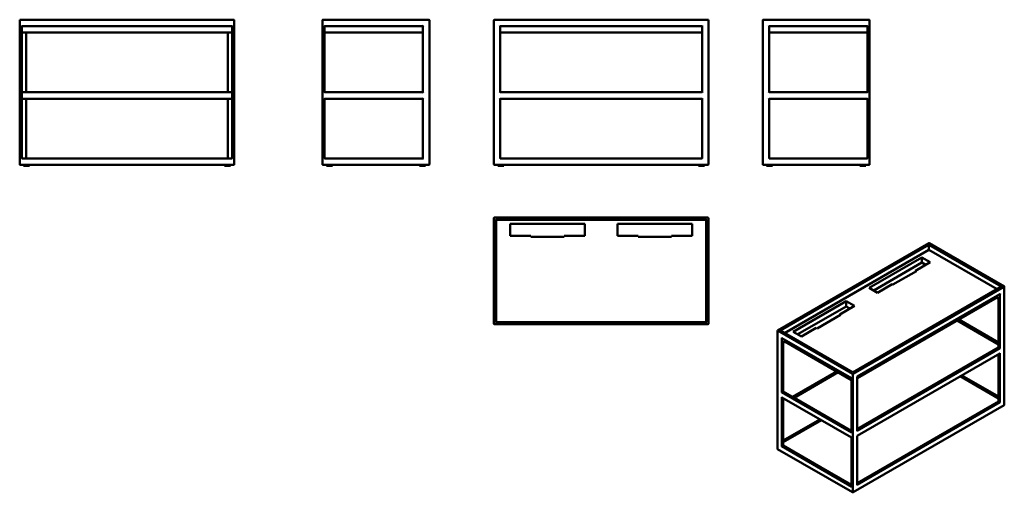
# Model space of a CAD drawing. Header units: millimetres. Extents: x 1250 to 5858, y 1400 to 3614.
import ezdxf

# ---------------------------------------------------------------- set-up
doc = ezdxf.new("R2010")
doc.units = ezdxf.units.MM
doc.header["$LTSCALE"] = 15
doc.layers.add('Visible (ANSI)', color=7, linetype='Continuous', lineweight=50)
doc.layers.add('Visible Narrow (ANSI)', color=7, linetype='Continuous', lineweight=35)

msp = doc.modelspace()

# ---------------------------------------------------------------- linework, layer by layer
at = {"layer": 'Visible (ANSI)'}
for p, q in [((1249.6, 3613.5), (1249.6, 2935.5)), ((1249.6, 3613.5), (1251.6, 3611.5)), ((2251.6, 3613.5), (1249.6, 3613.5)), ((2253.6, 2935.5), (2253.6, 3611.5)), ((2666.9, 3611.5), (2666.9, 2935.5)), ((3164.9, 3613.5), (2668.9, 3613.5)), ((3166.9, 2935.5), (3166.9, 3611.5)), ((3469.1, 3611.5), (3469.1, 2935.5)), ((4473.1, 3613.5), (3471.1, 3613.5)), ((4471.1, 3611.5), (4473.1, 3613.5)), ((4473.1, 2935.5), (4473.1, 3613.5)), ((4727.5, 3611.5), (4727.5, 2935.5)), ((5225.5, 3613.5), (4729.5, 3613.5)), ((5227.5, 2935.5), (5227.5, 3611.5)), ((1259.6, 3583.5), (1257.6, 3585.5)), ((1259.6, 3583.5), (2243.6, 3583.5)), ((1259.6, 2963.5), (1259.6, 3583.5)), ((1259.6, 3553.5), (2243.6, 3553.5)), ((1279.6, 3273.5), (1279.6, 3553.5)), ((2223.6, 3553.5), (2223.6, 3273.5)), ((2243.6, 3583.5), (2245.6, 3585.5)), ((2243.6, 3583.5), (2243.6, 2963.5)), ((2676.9, 3583.5), (2674.9, 3585.5)), ((2676.9, 3273.5), (2676.9, 3583.5)), ((2676.9, 3583.5), (3136.9, 3583.5)), ((2676.9, 3553.5), (3136.9, 3553.5)), ((3136.9, 3583.5), (3138.9, 3585.5)), ((3136.9, 3583.5), (3136.9, 3273.5)), ((3499.1, 3583.5), (3497.1, 3585.5)), ((3499.1, 3273.5), (3499.1, 3583.5)), ((3499.1, 3583.5), (4443.1, 3583.5)), ((3499.1, 3553.5), (4443.1, 3553.5)), ((4443.1, 3583.5), (4445.1, 3585.5)), ((4443.1, 3583.5), (4443.1, 3273.5)), ((4757.5, 3583.5), (4755.5, 3585.5)), ((4757.5, 3273.5), (4757.5, 3583.5)), ((4757.5, 3583.5), (5217.5, 3583.5)), ((4757.5, 3553.5), (5217.5, 3553.5)), ((5217.5, 3583.5), (5219.5, 3585.5)), ((5217.5, 3583.5), (5217.5, 3273.5)), ((2243.6, 3273.5), (1259.6, 3273.5)), ((2676.9, 3273.5), (2674.9, 3271.5)), ((3136.9, 3273.5), (2676.9, 3273.5)), ((3138.9, 3271.5), (3136.9, 3273.5)), ((3499.1, 3273.5), (3497.1, 3271.5)), ((4443.1, 3273.5), (3499.1, 3273.5)), ((4445.1, 3271.5), (4443.1, 3273.5)), ((4757.5, 3273.5), (4755.5, 3271.5)), ((5217.5, 3273.5), (4757.5, 3273.5)), ((5219.5, 3271.5), (5217.5, 3273.5)), ((1259.6, 3243.5), (2243.6, 3243.5)), ((1279.6, 2963.5), (1279.6, 3243.5)), ((2223.6, 3243.5), (2223.6, 2963.5)), ((2676.9, 3243.5), (2674.9, 3245.5)), ((2676.9, 3243.5), (3136.9, 3243.5)), ((2676.9, 2963.5), (2676.9, 3243.5)), ((3136.9, 3243.5), (3138.9, 3245.5)), ((3136.9, 3243.5), (3136.9, 2963.5)), ((3499.1, 3243.5), (3497.1, 3245.5)), ((3499.1, 2963.5), (3499.1, 3243.5)), ((3499.1, 3243.5), (4443.1, 3243.5)), ((4443.1, 3243.5), (4445.1, 3245.5)), ((4443.1, 3243.5), (4443.1, 2963.5)), ((4757.5, 3243.5), (4755.5, 3245.5)), ((4757.5, 2963.5), (4757.5, 3243.5)), ((4757.5, 3243.5), (5217.5, 3243.5)), ((5217.5, 3243.5), (5219.5, 3245.5)), ((5217.5, 3243.5), (5217.5, 2963.5)), ((1257.6, 2961.5), (1259.6, 2963.5)), ((2243.6, 2963.5), (1259.6, 2963.5)), ((2243.6, 2963.5), (2245.6, 2961.5)), ((2674.9, 2961.5), (2676.9, 2963.5)), ((3136.9, 2963.5), (2676.9, 2963.5)), ((3136.9, 2963.5), (3138.9, 2961.5)), ((3497.1, 2961.5), (3499.1, 2963.5)), ((4443.1, 2963.5), (3499.1, 2963.5)), ((4443.1, 2963.5), (4445.1, 2961.5)), ((4755.5, 2961.5), (4757.5, 2963.5)), ((5217.5, 2963.5), (4757.5, 2963.5)), ((5217.5, 2963.5), (5219.5, 2961.5)), ((1251.6, 2933.5), (2251.6, 2933.5)), ((1267.6, 2933.5), (1267.6, 2928.5)), ((1267.6, 2928.5), (1295.6, 2928.5)), ((1295.6, 2933.5), (1295.6, 2928.5)), ((2207.6, 2928.5), (2207.6, 2933.5)), ((2235.6, 2928.5), (2207.6, 2928.5)), ((2235.6, 2928.5), (2235.6, 2933.5)), ((2668.9, 2933.5), (3164.9, 2933.5)), ((2684.9, 2928.5), (2684.9, 2933.5)), ((2712.9, 2928.5), (2684.9, 2928.5)), ((2712.9, 2928.5), (2712.9, 2933.5)), ((3120.9, 2933.5), (3120.9, 2928.5)), ((3120.9, 2928.5), (3148.9, 2928.5)), ((3148.9, 2933.5), (3148.9, 2928.5)), ((3471.1, 2933.5), (4471.1, 2933.5)), ((3487.1, 2933.5), (3487.1, 2928.5)), ((3487.1, 2928.5), (3515.1, 2928.5)), ((3515.1, 2933.5), (3515.1, 2928.5)), ((4427.1, 2928.5), (4427.1, 2933.5)), ((4455.1, 2928.5), (4427.1, 2928.5)), ((4455.1, 2928.5), (4455.1, 2933.5)), ((4729.5, 2933.5), (5225.5, 2933.5)), ((4745.5, 2928.5), (4745.5, 2933.5)), ((4773.5, 2928.5), (4745.5, 2928.5)), ((4773.5, 2928.5), (4773.5, 2933.5)), ((5181.5, 2933.5), (5181.5, 2928.5)), ((5181.5, 2928.5), (5209.5, 2928.5)), ((5209.5, 2933.5), (5209.5, 2928.5)), ((3469.1, 2684.7), (3469.1, 2188.7)), ((4471.1, 2686.7), (3471.1, 2686.7)), ((3477.1, 2678.7), (3479.1, 2676.7)), ((3479.1, 2196.7), (3479.1, 2676.7)), ((3479.1, 2676.7), (4463.1, 2676.7)), ((4463.1, 2676.7), (4465.1, 2678.7)), ((4463.1, 2676.7), (4463.1, 2196.7)), ((4473.1, 2684.7), (4473.1, 2188.7)), ((3545.1, 2656.7), (3895.1, 2656.7)), ((3545.1, 2601.7), (3545.1, 2656.7)), ((3895.1, 2656.7), (3895.1, 2601.7)), ((4047.1, 2656.7), (4397.1, 2656.7)), ((4047.1, 2601.7), (4047.1, 2656.7)), ((4397.1, 2656.7), (4397.1, 2601.7)), ((3642.6, 2601.7), (3545.1, 2601.7)), ((3642.6, 2596.7), (3642.6, 2601.7)), ((3797.6, 2596.7), (3642.6, 2596.7)), ((3797.6, 2601.7), (3797.6, 2596.7)), ((3895.1, 2601.7), (3797.6, 2601.7)), ((4144.6, 2601.7), (4047.1, 2601.7)), ((4144.6, 2596.7), (4144.6, 2601.7)), ((4299.6, 2596.7), (4144.6, 2596.7)), ((4299.6, 2601.7), (4299.6, 2596.7)), ((4397.1, 2601.7), (4299.6, 2601.7)), ((4797.2, 2158.1), (5505.3, 2566.9)), ((4829.8, 2145.3), (5505.3, 2535.3)), ((5505.3, 2558), (5505.3, 2561.3)), ((5505.3, 2558), (5505.3, 2535.3)), ((5505.3, 2535.3), (5824.4, 2351)), ((5506.7, 2567), (5857.5, 2364.5)), ((5225.3, 2357.3), (5472.8, 2500.1)), ((5472.8, 2500.1), (5511.7, 2477.7)), ((5472.8, 2500.1), (5472.8, 2475.6)), ((5472.8, 2475.6), (5246.6, 2345)), ((5511.7, 2477.7), (5442.7, 2437.9)), ((5490.4, 2465.4), (5472.8, 2475.6)), ((5446.3, 2435.8), (5336.7, 2372.6)), ((5442.7, 2437.9), (5446.3, 2435.8)), ((5442.7, 2437.9), (5442.7, 2433.8)), ((5845.6, 2363.2), (5148.9, 1961)), ((5264.2, 2334.8), (5225.3, 2357.3)), ((5333.1, 2374.6), (5264.2, 2334.8)), ((5336.7, 2372.6), (5333.1, 2374.6)), ((5858, 1810.1), (5858, 2363.2)), ((5837.7, 2327.9), (5169.3, 1942.1)), ((5823.5, 2311.6), (5169.3, 1933.9)), ((5823.5, 2319.8), (5823.5, 2312.3)), ((5823.5, 2312.3), (5823.5, 2311.6)), ((5831.4, 2307), (5823.5, 2311.6)), ((5831.4, 2307), (5832, 2307.4)), ((5831.4, 2077.5), (5831.4, 2307)), ((4870.3, 2152.3), (5117.8, 2295.2)), ((5117.8, 2270.6), (4891.6, 2140)), ((5156.7, 2272.8), (5087.8, 2232.9)), ((5117.8, 2295.2), (5156.7, 2272.8)), ((5117.8, 2295.2), (5117.8, 2270.6)), ((5135.4, 2260.5), (5117.8, 2270.6)), ((5091.3, 2230.9), (4981.7, 2167.6)), ((5087.8, 2232.9), (5091.3, 2230.9)), ((5087.8, 2228.9), (5087.8, 2232.9)), ((3471.1, 2186.7), (4471.1, 2186.7)), ((3479.1, 2196.7), (3477.1, 2194.7)), ((4463.1, 2196.7), (3479.1, 2196.7)), ((4463.1, 2196.7), (4465.1, 2194.7)), ((4978.2, 2169.7), (4909.2, 2129.9)), ((4981.7, 2167.6), (4978.2, 2169.7)), ((5831.4, 2092.8), (5637.9, 2204.5)), ((5831.4, 2101), (5645.1, 2208.6)), ((4796.2, 1604.4), (4796.2, 2156.3)), ((5148.9, 1961), (4808.7, 2157.5)), ((5142.7, 1933.9), (4816.6, 2122.2)), ((4909.2, 2129.9), (4870.3, 2152.3)), ((4822.8, 2101.3), (4822.3, 2101.6)), ((4830.7, 2105.8), (4822.8, 2101.3)), ((4822.8, 1871.7), (4822.8, 2101.3)), ((4830.7, 2106.5), (4830.7, 2114)), ((4830.7, 2106.5), (4830.7, 2105.8)), ((5142.7, 1925.7), (4830.7, 2105.8)), ((5831.4, 2077.5), (5169.3, 1695.2)), ((5832, 2077.1), (5831.4, 2077.5)), ((5832, 2077.1), (5836.2, 2074.7)), ((5839.1, 2073), (5836.2, 2074.7)), ((5837.7, 2050.3), (5169.3, 1664.5)), ((5831.4, 1824.3), (5831.4, 2046.7)), ((5072.8, 1966.1), (4866.1, 1846.7)), ((5080, 1962), (4874.1, 1843.1)), ((5148.9, 1961), (5148.9, 1960.4)), ((5169.3, 1942.1), (5168.7, 1942.4)), ((5169.3, 1688), (5169.3, 1942.1)), ((5831.4, 1839.7), (5652.2, 1943.2)), ((5831.4, 1847.9), (5659.2, 1947.3)), ((5142.7, 1933.9), (5143.3, 1934.2)), ((5142.7, 1679.8), (5142.7, 1933.9)), ((4818, 1868.9), (4815.2, 1867.3)), ((5142.7, 1656.3), (4816.6, 1844.6)), ((4818, 1868.9), (4822.3, 1871.4)), ((4822.8, 1871.7), (4822.3, 1871.4)), ((4866.1, 1846.7), (4822.8, 1871.7)), ((4866.1, 1846.1), (4866.1, 1846.7)), ((4822.8, 1618.6), (4822.8, 1841)), ((5142.7, 1687), (4872.3, 1843.1)), ((5149.9, 1400.1), (5857, 1808.4)), ((5831.4, 1824.3), (5169.3, 1442.1)), ((5832, 1824), (5831.4, 1824.3)), ((5836.2, 1821.6), (5832, 1824)), ((5836.2, 1821.6), (5839.1, 1819.9)), ((4995, 1741.5), (4822.8, 1642.1)), ((5002.1, 1737.5), (4822.8, 1634)), ((5169.3, 1664.5), (5168.7, 1664.8)), ((5169.3, 1434.9), (5169.3, 1664.5)), ((4815.2, 1614.2), (4818, 1615.8)), ((4822.3, 1618.2), (4818, 1615.8)), ((4822.3, 1618.2), (4822.8, 1618.6)), ((5142.7, 1433.9), (4822.8, 1618.6)), ((5142.7, 1656.3), (5143.3, 1656.6)), ((5142.7, 1426.7), (5142.7, 1656.3)), ((4797.2, 1602.6), (5147.9, 1400.1))]:
    msp.add_line(p, q, dxfattribs=at)
for centre, start, end in [((2251.6, 3611.5), 0, 90), ((2668.9, 3611.5), 90, 180), ((3164.9, 3611.5), 0, 90), ((3471.1, 3611.5), 90, 180), ((4729.5, 3611.5), 90, 180), ((5225.5, 3611.5), 0, 90), ((1251.6, 2935.5), 180, 270), ((2251.6, 2935.5), 270, 0), ((2668.9, 2935.5), 180, 270), ((3164.9, 2935.5), 270, 0), ((3471.1, 2935.5), 180, 270), ((4471.1, 2935.5), 270, 0), ((4729.5, 2935.5), 180, 270), ((5225.5, 2935.5), 270, 0), ((3471.1, 2684.7), 90, 180), ((4471.1, 2684.7), 0, 90), ((3471.1, 2188.7), 180, 270), ((4471.1, 2188.7), 270, 0), ((4798.2, 2156.3), 120, 180), ((5856, 1810.1), 300, 0), ((4798.2, 1604.4), 180, 240), ((5148.9, 1401.9), 240, 300)]:
    msp.add_arc(centre, 2, start, end, dxfattribs=at)
for centre, major_axis, start_param, end_param in [((5505.3, 2564.6), (-1.41, -2.45), 3.141593, 3.926991), ((5847.6, 2362.1), (2.83, 0), 1.570796, 2.356194), ((5856, 2362.1), (-1.41, -2.45), 1.570796, 3.141593), ((5837.7, 2330.2), (-1.41, -2.45), 0.785398, 1.570796), ((4806.7, 2156.3), (2.83, 0), 0.785398, 1.570796), ((4816.6, 2124.5), (1.41, -2.45), 4.712389, 5.497787), ((5837.7, 2052.6), (-1.41, -2.45), 0.785398, 1.570796), ((4816.6, 1846.9), (1.41, -2.45), 4.712389, 5.497787), ((4870.3, 1842), (-2.83, 0), 3.926991, 4.712389), ((4876.1, 1842), (2.83, 0), 1.570796, 2.822477), ((5144.7, 1678.7), (1.41, -2.45), 3.926991, 4.712389), ((5167.3, 1686.8), (-1.41, -2.45), 1.570796, 2.356194), ((5167.3, 1433.7), (-1.41, -2.45), 1.570796, 2.356194), ((5144.7, 1425.6), (-1.41, 2.45), 0.785398, 1.570796)]:
    msp.add_ellipse(centre, major_axis=major_axis, ratio=0.57735, start_param=start_param, end_param=end_param, dxfattribs=at)
at = {"layer": 'Visible Narrow (ANSI)'}
for p, q in [((4798.2, 2158), (5506.7, 2567)), ((5505.3, 2561.3), (4806.7, 2158)), ((4810.1, 2156.7), (5505.3, 2558)), ((5847.6, 2363.7), (5505.3, 2561.3)), ((5505.3, 2558), (5844.1, 2362.4)), ((5857.5, 2364.5), (5148.9, 1955.5)), ((5148.9, 1960.4), (5847.6, 2363.7)), ((5150.4, 1953), (5857.5, 2361.3)), ((5857.5, 2361.3), (5857.5, 1809.3)), ((5839.1, 2329.4), (5168.7, 1942.4)), ((5823.5, 2312.3), (5169.3, 1934.6)), ((5832, 2307.4), (5823.5, 2312.3)), ((5832, 2077.1), (5832, 2307.4)), ((5836.2, 2327.1), (5836.2, 2074.7)), ((5839.1, 2073), (5839.1, 2329.4)), ((5637.4, 2204.1), (5831.4, 2092.1)), ((5831.4, 2095.4), (5640.3, 2205.8)), ((5644.5, 2208.2), (5831.4, 2100.3)), ((4796.8, 2155.5), (5147.5, 1953)), ((4796.8, 1603.6), (4796.8, 2155.5)), ((5148.9, 1955.5), (4798.2, 2158)), ((4806.7, 2158), (5148.9, 1960.4)), ((4815.2, 2123.7), (4815.2, 1867.3)), ((5143.3, 1934.2), (4815.2, 2123.7)), ((4818, 1868.9), (4818, 2121.4)), ((4830.7, 2106.5), (4822.3, 2101.6)), ((4822.3, 2101.6), (4822.3, 1871.4)), ((5142.7, 1926.4), (4830.7, 2106.5)), ((5831.4, 2080.1), (5169.3, 1697.9)), ((5169.3, 1694.5), (5832, 2077.1)), ((5836.2, 2074.7), (5169.3, 1689.6)), ((5168.7, 1686), (5839.1, 2073)), ((5839.1, 2051.8), (5168.7, 1664.8)), ((5832, 1824), (5832, 2047.1)), ((5836.2, 2049.5), (5836.2, 1821.6)), ((5839.1, 1819.9), (5839.1, 2051.8)), ((4866.1, 1846.1), (5073.4, 1965.7)), ((5077.6, 1963.3), (4870.3, 1843.6)), ((4876.1, 1843.6), (5080.5, 1961.6)), ((5147.5, 1953), (5147.5, 1401.1)), ((5150.4, 1401.1), (5150.4, 1953)), ((5168.7, 1942.4), (5168.7, 1686)), ((5651.6, 1942.9), (5831.4, 1839)), ((5831.4, 1842.3), (5654.4, 1944.5)), ((5658.6, 1947), (5831.4, 1847.2)), ((5143.3, 1677.9), (5143.3, 1934.2)), ((4815.2, 1867.3), (5143.3, 1677.9)), ((4815.2, 1846.1), (4815.2, 1614.2)), ((5143.3, 1656.6), (4815.2, 1846.1)), ((5142.7, 1681.5), (4818, 1868.9)), ((4818, 1615.8), (4818, 1843.7)), ((4822.3, 1871.4), (4866.1, 1846.1)), ((4870.3, 1843.6), (5142.7, 1686.4)), ((5142.7, 1689.7), (4876.1, 1843.6)), ((4822.3, 1841.3), (4822.3, 1618.2)), ((5857.5, 1809.3), (5150.4, 1401.1)), ((5168.7, 1432.9), (5839.1, 1819.9)), ((5831.4, 1826.9), (5169.3, 1444.7)), ((5169.3, 1441.4), (5832, 1824)), ((5836.2, 1821.6), (5169.3, 1436.5)), ((4822.8, 1641.5), (4995.6, 1741.2)), ((4999.9, 1738.8), (4822.8, 1636.6)), ((4822.8, 1633.3), (5002.7, 1737.1)), ((5168.7, 1664.8), (5168.7, 1432.9)), ((4815.2, 1614.2), (5143.3, 1424.7)), ((5142.7, 1428.3), (4818, 1615.8)), ((4822.3, 1618.2), (5142.7, 1433.2)), ((5142.7, 1436.5), (4822.8, 1621.2)), ((5143.3, 1424.7), (5143.3, 1656.6)), ((5147.5, 1401.1), (4796.8, 1603.6))]:
    msp.add_line(p, q, dxfattribs=at)
for centre, major_axis, start_param, end_param in [((4798.2, 2156.3), (-2, 0), 0, 0.785398), ((4798.2, 2156.3), (1, 1.73), 0.785398, 2.356194), ((4798.2, 2156.3), (-1, 1.73), 5.497787, 6.283185), ((5148.9, 1953.8), (-1, -1.73), 3.926991, 5.497787), ((5148.9, 1953.8), (2, 0), 3.926991, 5.497787), ((5148.9, 1953.8), (-1, 1.73), 3.926991, 5.497787), ((5856, 1810.1), (1, -1.73), 0, 0.785398), ((5856, 1810.1), (2, 0), 5.497787, 6.283185), ((4798.2, 1604.4), (-2, 0), 0, 0.785398), ((4798.2, 1604.4), (-1, -1.73), 5.497787, 6.283185), ((5148.9, 1401.9), (-1, -1.73), 5.497787, 6.283185), ((5148.9, 1401.9), (-2, 0), 0.785398, 2.356194), ((5148.9, 1401.9), (1, -1.73), 0, 0.785398)]:
    msp.add_ellipse(centre, major_axis=major_axis, ratio=0.57735, start_param=start_param, end_param=end_param, dxfattribs=at)

doc.saveas('drawing.dxf')
